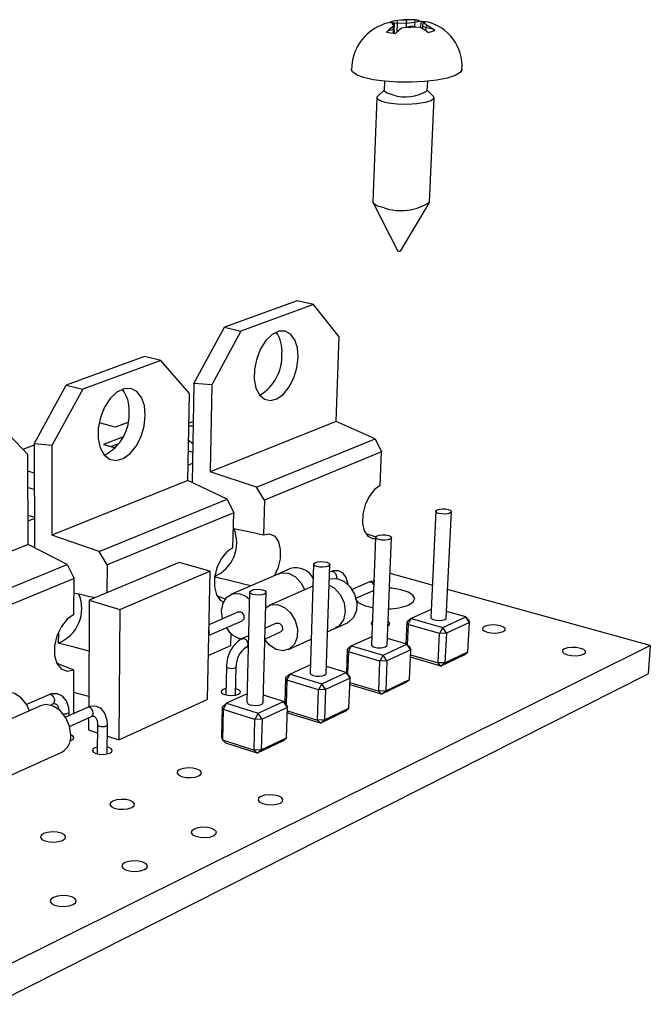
# Model space of a CAD drawing. Extents: x 0 to 140, y 0 to 203.
# Tile 5 of 5: x 116 to 140, y 163 to 199. Entities that reach past the tile are written whole.
import ezdxf

# ---------------------------------------------------------------- set-up
doc = ezdxf.new("R2010")
doc.units = 0
doc.layers.get('0').update_dxf_attribs({"linetype": 'CONTINUOUS'})

msp = doc.modelspace()

# ---------------------------------------------------------------- linework, layer by layer
at = {"color": 7, "linetype": 'CONTINUOUS'}
for p, q in [((129.942, 199.109), (130.005, 199.134)), ((130.185, 199.183), (130.136, 199.171)), ((130.252, 199.208), (130.185, 199.183)), ((130.252, 199.208), (130.506, 199.167)), ((130.263, 199.192), (130.324, 199.179)), ((130.324, 199.179), (130.399, 199.153)), ((130.357, 199.046), (130.353, 198.946)), ((130.394, 199.023), (130.353, 198.946)), ((130.376, 199.099), (130.357, 199.046)), ((130.376, 199.099), (130.399, 199.153)), ((130.399, 199.153), (130.394, 199.023)), ((130.412, 198.787), (130.394, 199.023)), ((130.506, 199.167), (130.489, 198.829)), ((130.51, 199.267), (130.506, 199.167)), ((130.846, 199.16), (130.506, 199.167)), ((130.664, 199.282), (130.51, 199.267)), ((130.664, 199.282), (130.851, 199.29)), ((130.689, 198.992), (130.832, 199.025)), ((130.832, 199.025), (131.007, 199.054)), ((130.934, 199.299), (130.84, 199.293)), ((130.846, 199.16), (130.843, 199.027)), ((130.851, 199.29), (130.846, 199.16)), ((131.16, 199.191), (130.846, 199.16)), ((131.023, 199.295), (130.851, 199.29)), ((131.149, 199.291), (130.934, 199.299)), ((131.194, 199.038), (131.007, 199.054)), ((131.164, 199.291), (131.023, 199.295)), ((131.164, 199.291), (131.16, 199.191)), ((131.349, 199.249), (131.16, 199.191)), ((131.16, 199.041), (131.16, 199.191)), ((131.194, 199.038), (131.348, 199.016)), ((131.398, 199.227), (131.349, 199.249)), ((131.398, 199.227), (131.357, 199.012)), ((131.476, 199.217), (131.398, 199.227)), ((131.453, 199.062), (131.439, 198.973)), ((131.459, 199.192), (131.453, 199.062)), ((131.59, 198.992), (131.453, 199.062)), ((131.479, 199.222), (131.459, 199.192)), ((131.534, 199.142), (131.459, 199.192)), ((131.479, 199.222), (131.496, 199.238)), ((131.595, 199.092), (131.534, 199.142)), ((131.576, 198.891), (131.59, 198.992)), ((131.595, 199.092), (131.59, 198.992)), ((131.848, 198.95), (131.59, 198.992)), ((130.161, 198.888), (130.114, 198.837)), ((130.161, 198.888), (130.353, 198.946)), ((130.353, 198.946), (130.364, 198.794)), ((130.441, 198.783), (130.493, 198.833)), ((131.601, 198.874), (131.667, 198.828)), ((131.91, 198.903), (131.848, 198.95)), ((130.04, 197.011), (130.026, 196.662)), ((131.626, 196.661), (131.642, 197.01)), ((130.027, 196.685), (129.787, 196.463)), ((131.85, 196.461), (131.627, 196.684)), ((129.753, 196.402), (129.607, 192.53)), ((131.708, 192.518), (131.88, 196.399)), ((129.616, 192.49), (130.532, 190.705)), ((130.631, 190.704), (131.695, 192.479)), ((126.788, 188.857), (124.095, 187.874)), ((127.394, 188.721), (126.788, 188.857)), ((127.394, 188.721), (124.702, 187.732)), ((128.346, 187.519), (127.394, 188.721)), ((122.955, 185.78), (124.095, 187.874)), ((124.702, 187.732), (123.613, 185.729)), ((124.095, 187.874), (124.702, 187.732)), ((128.238, 184.376), (128.346, 187.519)), ((121.116, 186.786), (118.209, 185.724)), ((121.725, 186.637), (118.818, 185.569)), ((121.725, 186.637), (121.116, 186.786)), ((122.783, 185.415), (121.725, 186.637)), ((117.012, 183.544), (118.209, 185.724)), ((118.818, 185.569), (117.675, 183.483)), ((118.209, 185.724), (118.818, 185.569)), ((122.955, 185.78), (122.893, 182.098)), ((123.613, 185.729), (122.955, 185.78)), ((123.613, 185.729), (123.552, 182.504)), ((122.73, 182.175), (122.783, 185.415)), ((116.778, 183.143), (115.598, 184.386)), ((128.238, 184.376), (123.552, 182.504)), ((129.693, 183.731), (128.238, 184.376)), ((120.036, 184.161), (119.425, 184.321)), ((120.454, 184.32), (120.036, 184.161)), ((120.489, 184.311), (120.454, 184.32)), ((122.829, 184.337), (122.765, 184.313)), ((120.299, 183.785), (119.594, 183.515)), ((122.755, 183.673), (122.918, 183.55)), ((125.281, 181.93), (129.693, 183.731)), ((129.693, 183.731), (129.93, 183.251)), ((117.012, 183.491), (116.596, 183.334)), ((117.012, 183.544), (117.022, 179.682)), ((117.675, 183.483), (117.012, 183.544)), ((117.675, 183.483), (117.676, 180.156)), ((119.594, 183.515), (120.032, 183.399)), ((120.151, 183.542), (119.881, 183.439)), ((122.912, 183.222), (122.748, 183.265)), ((116.788, 179.801), (116.778, 183.143)), ((129.93, 183.251), (125.57, 181.454)), ((129.88, 181.989), (129.93, 183.251)), ((117.015, 182.458), (116.78, 182.523)), ((122.74, 182.754), (122.905, 182.82)), ((122.73, 182.175), (117.676, 180.156)), ((124.188, 181.484), (122.73, 182.175)), ((125.281, 181.93), (123.552, 182.504)), ((116.782, 181.918), (117.016, 181.853)), ((125.57, 181.454), (125.281, 181.93)), ((119.426, 179.54), (124.188, 181.484)), ((124.188, 181.484), (124.432, 180.985)), ((125.57, 181.454), (125.536, 180.161)), ((117.019, 180.814), (116.785, 180.881)), ((116.786, 180.68), (117.019, 180.772)), ((124.432, 180.985), (119.726, 179.046)), ((124.404, 179.685), (124.432, 180.985)), ((131.939, 181.038), (131.755, 177.094)), ((132.332, 177.078), (132.524, 181.024)), ((119.426, 179.54), (117.676, 180.156)), ((129.343, 180.21), (129.717, 180.084)), ((129.707, 180.068), (129.549, 176.076)), ((130.134, 176.062), (130.299, 180.057)), ((116.788, 179.801), (111.321, 177.616)), ((118.245, 179.059), (116.788, 179.801)), ((119.726, 179.046), (119.426, 179.54)), ((113.09, 176.955), (118.245, 179.059)), ((118.245, 179.059), (118.496, 178.539)), ((122.403, 179.133), (119.059, 177.733)), ((119.726, 179.046), (119.719, 178.009)), ((123.539, 178.807), (122.403, 179.133)), ((126.541, 178.906), (126.071, 178.703)), ((127.403, 179.068), (127.273, 175.025)), ((127.866, 175.014), (128.004, 179.059)), ((118.496, 178.539), (113.402, 176.439)), ((118.493, 177.198), (118.496, 178.539)), ((120.198, 177.39), (123.539, 178.807)), ((123.539, 178.807), (123.447, 174.048)), ((126.136, 178.732), (124.33, 177.951)), ((128.04, 178.801), (127.994, 178.781)), ((131.81, 178.288), (130.244, 178.721)), ((127.377, 178.252), (125.746, 177.536)), ((129.457, 178.404), (128.832, 178.126)), ((125.024, 178.034), (124.925, 173.941)), ((125.526, 173.933), (125.633, 178.028)), ((128.973, 177.805), (129.597, 178.084)), ((139.916, 176.047), (132.383, 178.13)), ((119.059, 177.733), (119.042, 173.77)), ((119.059, 177.733), (120.198, 177.39)), ((120.198, 177.39), (120.159, 172.55)), ((124.605, 177.298), (123.501, 176.815)), ((124.019, 177.042), (123.982, 177.34)), ((131.03, 177.053), (130.878, 176.928)), ((130.915, 176.837), (131.03, 177.053)), ((131.769, 177.392), (131.03, 177.053)), ((131.03, 177.053), (132.2, 176.72)), ((132.2, 176.72), (133.057, 177.119)), ((133.057, 177.119), (132.343, 177.319)), ((133.195, 176.911), (133.057, 177.119)), ((133.154, 177.002), (133.057, 177.119)), ((123.493, 176.422), (124.745, 176.973)), ((126.028, 176.88), (125.598, 176.689)), ((127.919, 176.56), (128.258, 176.714)), ((128.193, 176.685), (128.659, 176.896)), ((130.164, 176.788), (130.169, 176.79)), ((130.842, 176.11), (130.878, 176.928)), ((130.915, 176.837), (130.878, 176.928)), ((130.915, 176.837), (130.882, 176.088)), ((132.084, 176.503), (130.915, 176.837)), ((132.2, 176.72), (132.084, 176.503)), ((132.338, 176.511), (132.2, 176.72)), ((133.195, 176.911), (132.338, 176.511)), ((133.138, 175.817), (133.195, 176.911)), ((133.154, 177.002), (133.195, 176.911)), ((117.914, 176.546), (117.913, 176.144)), ((124.324, 176.054), (124.333, 176.502)), ((124.985, 176.416), (124.742, 176.308)), ((125.588, 176.292), (126.171, 176.553)), ((129.561, 176.379), (128.813, 176.036)), ((130.87, 176.102), (130.144, 176.313)), ((132.032, 175.404), (132.084, 176.503)), ((132.338, 176.511), (132.084, 176.503)), ((132.338, 176.511), (132.284, 175.412)), ((115.496, 163.915), (139.916, 176.047)), ((123.479, 175.678), (124.324, 176.054)), ((124.887, 175.979), (124.975, 176.018)), ((124.89, 175.98), (124.887, 175.979)), ((126.464, 175.902), (127.314, 176.286)), ((128.813, 176.036), (128.662, 175.91)), ((128.695, 175.817), (128.813, 176.036)), ((128.813, 176.036), (129.986, 175.691)), ((129.986, 175.691), (130.87, 176.102)), ((131.01, 175.891), (130.87, 176.102)), ((130.972, 175.985), (130.87, 176.102)), ((130.972, 175.985), (131.01, 175.891)), ((139.916, 176.047), (139.838, 174.995)), ((128.63, 175.037), (128.662, 175.91)), ((128.695, 175.817), (128.662, 175.91)), ((128.695, 175.817), (128.665, 174.997)), ((129.868, 175.47), (128.695, 175.817)), ((129.986, 175.691), (129.868, 175.47)), ((130.126, 175.478), (129.986, 175.691)), ((131.01, 175.891), (130.126, 175.478)), ((130.96, 174.784), (131.01, 175.891)), ((132.13, 175.289), (130.998, 175.62)), ((131.001, 175.705), (132.032, 175.404)), ((132.984, 175.694), (132.13, 175.289)), ((132.284, 175.412), (133.138, 175.817)), ((132.984, 175.694), (133.138, 175.817)), ((124.161, 175.269), (124.139, 174.214)), ((124.501, 174.21), (124.525, 175.265)), ((127.283, 175.334), (126.525, 174.987)), ((128.614, 175.053), (127.875, 175.275)), ((129.823, 174.358), (129.868, 175.47)), ((130.126, 175.478), (129.868, 175.47)), ((130.126, 175.478), (130.08, 174.366)), ((132.284, 175.412), (132.032, 175.404)), ((132.13, 175.289), (132.032, 175.404)), ((132.13, 175.289), (132.284, 175.412)), ((115.506, 162.722), (139.838, 174.995)), ((118.484, 173.527), (118.488, 175.145)), ((126.347, 173.906), (126.375, 174.86)), ((126.525, 174.987), (126.375, 174.86)), ((126.406, 174.764), (126.375, 174.86)), ((126.406, 174.764), (126.525, 174.987)), ((126.525, 174.987), (127.702, 174.629)), ((127.702, 174.629), (128.614, 175.053)), ((128.755, 174.839), (128.614, 175.053)), ((128.721, 174.935), (128.614, 175.053)), ((128.721, 174.935), (128.755, 174.839)), ((126.406, 174.764), (126.38, 173.871)), ((127.582, 174.405), (126.406, 174.764)), ((127.702, 174.629), (127.582, 174.405)), ((127.844, 174.413), (127.702, 174.629)), ((128.755, 174.839), (127.844, 174.413)), ((128.714, 173.718), (128.755, 174.839)), ((128.747, 174.608), (128.759, 174.595)), ((128.75, 174.682), (129.823, 174.358)), ((129.927, 174.242), (128.759, 174.595)), ((130.807, 174.66), (129.927, 174.242)), ((130.08, 174.366), (130.96, 174.784)), ((130.807, 174.66), (130.96, 174.784)), ((117.565, 174.219), (116.735, 173.856)), ((119.044, 174.162), (118.486, 174.306)), ((124.933, 174.256), (124.165, 173.904)), ((126.286, 173.971), (125.533, 174.204)), ((127.545, 173.279), (127.582, 174.405)), ((127.844, 174.413), (127.582, 174.405)), ((127.844, 174.413), (127.805, 173.287)), ((130.08, 174.366), (129.823, 174.358)), ((129.927, 174.242), (129.823, 174.358)), ((129.927, 174.242), (130.08, 174.366)), ((117.283, 173.819), (115.215, 172.911)), ((117.622, 173.839), (117.712, 173.879)), ((118.994, 173.754), (118.174, 173.389)), ((120.159, 172.55), (123.447, 174.048)), ((123.991, 172.645), (124.015, 173.777)), ((124.165, 173.904), (124.015, 173.777)), ((124.043, 173.677), (124.015, 173.777)), ((124.043, 173.677), (124.165, 173.904)), ((124.165, 173.904), (125.344, 173.533)), ((125.344, 173.533), (126.286, 173.971)), ((126.429, 173.752), (125.488, 173.313)), ((126.429, 173.752), (126.286, 173.971)), ((126.398, 173.852), (126.286, 173.971)), ((126.396, 172.618), (126.429, 173.752)), ((126.398, 173.852), (126.429, 173.752)), ((118.311, 173.45), (118.312, 173.58)), ((118.326, 173.046), (119.145, 173.412)), ((124.043, 173.677), (124.019, 172.543)), ((125.222, 173.305), (124.043, 173.677)), ((125.344, 173.533), (125.222, 173.305)), ((125.488, 173.313), (125.344, 173.533)), ((126.424, 173.59), (126.482, 173.528)), ((126.425, 173.627), (127.545, 173.279)), ((127.653, 173.163), (126.482, 173.528)), ((128.561, 173.594), (127.653, 173.163)), ((127.805, 173.287), (128.714, 173.718)), ((128.561, 173.594), (128.714, 173.718)), ((119.04, 173.365), (119.038, 172.919)), ((119.368, 173.111), (119.362, 172.025)), ((119.368, 173.111), (119.368, 173.108)), ((119.734, 172.025), (119.741, 173.112)), ((125.193, 172.165), (125.222, 173.305)), ((125.488, 173.313), (125.222, 173.305)), ((125.488, 173.313), (125.458, 172.173)), ((127.805, 173.287), (127.545, 173.279)), ((127.653, 173.163), (127.545, 173.279)), ((127.653, 173.163), (127.805, 173.287)), ((119.038, 172.919), (119.366, 172.811)), ((119.739, 172.688), (120.159, 172.55)), ((124.019, 172.543), (123.991, 172.645)), ((124.019, 172.543), (125.193, 172.165)), ((124.019, 172.543), (124.133, 172.427)), ((125.306, 172.048), (124.133, 172.427)), ((126.244, 172.494), (125.306, 172.048)), ((125.458, 172.173), (126.396, 172.618)), ((126.244, 172.494), (126.396, 172.618)), ((115.988, 171.163), (118.045, 172.094)), ((125.458, 172.173), (125.193, 172.165)), ((125.306, 172.048), (125.193, 172.165)), ((125.306, 172.048), (125.458, 172.173))]:
    msp.add_line(p, q, dxfattribs=at)
at = {"color": 8, "linetype": 'CONTINUOUS'}
msp.add_line((122.764, 184.214), (122.929, 184.213), dxfattribs=at)
at = {"color": 7, "linetype": 'CONTINUOUS', "flags": 128}
for points in [[(130.324, 199.179), (130.318, 199.169), (130.316, 199.159), (130.318, 199.148), (130.322, 199.138), (130.331, 199.128), (130.342, 199.118), (130.357, 199.109), (130.376, 199.099)], [(130.782, 199.289), (130.532, 199.272), (130.428, 199.254)], [(131.534, 199.142), (131.539, 199.152), (131.541, 199.162), (131.539, 199.173), (131.534, 199.183), (131.525, 199.193), (131.513, 199.203), (131.498, 199.213), (131.479, 199.222)], [(131.496, 199.238), (131.555, 199.231), (131.607, 199.22)], [(130.114, 198.837), (130.266, 198.807), (130.441, 198.783)], [(129.617, 197.068), (129.258, 197.148), (128.994, 197.246), (128.841, 197.356), (128.802, 197.452)], [(132.923, 197.453), (132.923, 197.447), (132.851, 197.332), (132.662, 197.223), (132.366, 197.128), (131.98, 197.052), (131.528, 197), (131.035, 196.975), (130.533, 196.978), (130.05, 197.01), (129.617, 197.068)], [(130.177, 196.196), (129.924, 196.261), (129.78, 196.342), (129.761, 196.431), (129.787, 196.463)], [(130.346, 196.508), (130.137, 196.564), (130.034, 196.633), (130.026, 196.662)], [(131.85, 196.461), (131.873, 196.374), (131.769, 196.289), (131.548, 196.217), (131.238, 196.168), (130.877, 196.147), (130.508, 196.157), (130.177, 196.196)], [(130.025, 192.306), (129.776, 192.377), (129.633, 192.466), (129.607, 192.53)], [(130.622, 190.698), (130.607, 190.695), (130.589, 190.693), (130.569, 190.693), (130.551, 190.696), (130.538, 190.7), (130.532, 190.705), (130.532, 190.705)], [(130.631, 190.704), (130.63, 190.703), (130.622, 190.698)], [(126.824, 186.75), (126.799, 187.106), (126.704, 187.404), (126.547, 187.619), (126.342, 187.729), (126.107, 187.725), (125.863, 187.606), (125.631, 187.383), (125.433, 187.075), (125.287, 186.711), (125.205, 186.322), (125.196, 185.945), (125.26, 185.614), (125.39, 185.357), (125.575, 185.198), (125.798, 185.149), (126.039, 185.215), (126.277, 185.389), (126.491, 185.656), (126.663, 185.992), (126.777, 186.367), (126.824, 186.75)], [(121.146, 184.594), (121.111, 184.961), (121.002, 185.267), (120.827, 185.485), (120.602, 185.595), (120.347, 185.587), (120.083, 185.46), (119.836, 185.226), (119.627, 184.905), (119.476, 184.526), (119.395, 184.124), (119.393, 183.735), (119.469, 183.395), (119.616, 183.132), (119.821, 182.971), (120.064, 182.926), (120.325, 182.998), (120.58, 183.182), (120.807, 183.461), (120.987, 183.81), (121.103, 184.199), (121.146, 184.594)], [(122.829, 184.337), (122.93, 184.371), (122.932, 184.371)], [(129.88, 181.989), (129.664, 181.841), (129.47, 181.592), (129.32, 181.274), (129.233, 180.925), (129.221, 180.588), (129.283, 180.305), (129.412, 180.108), (129.593, 180.022), (129.705, 180.025)], [(132.404, 181.106), (132.481, 181.077), (132.52, 181.041), (132.516, 181.003), (132.468, 180.969), (132.384, 180.945), (132.276, 180.934), (132.162, 180.938), (132.058, 180.956), (131.981, 180.985), (131.942, 181.021), (131.948, 181.059), (131.996, 181.092), (132.08, 181.116), (132.187, 181.127), (132.301, 181.124), (132.404, 181.106)], [(124.424, 180.4), (124.934, 180.293), (125.536, 180.161)], [(125.536, 180.161), (125.761, 180.196), (125.954, 180.107), (126.093, 179.906), (126.162, 179.616), (126.153, 179.274), (126.066, 178.919), (125.945, 178.649)], [(130.181, 180.14), (130.258, 180.11), (130.296, 180.072), (130.29, 180.033), (130.24, 179.999), (130.154, 179.974), (130.044, 179.963), (129.929, 179.967), (129.825, 179.985), (129.748, 180.016), (129.71, 180.053), (129.716, 180.092), (129.767, 180.126), (129.853, 180.151), (129.962, 180.162), (130.077, 180.158), (130.181, 180.14)], [(124.404, 179.685), (124.172, 179.527), (123.966, 179.268), (123.81, 178.937), (123.723, 178.576), (123.716, 178.229), (123.79, 177.939), (123.934, 177.739), (124.069, 177.667)], [(127.887, 179.143), (127.964, 179.112), (128.001, 179.073), (127.993, 179.033), (127.941, 178.997), (127.852, 178.971), (127.741, 178.96), (127.624, 178.964), (127.519, 178.983), (127.442, 179.015), (127.405, 179.054), (127.414, 179.094), (127.466, 179.129), (127.555, 179.155), (127.666, 179.166), (127.782, 179.162), (127.887, 179.143)], [(127.985, 178.517), (128.013, 178.526), (128.265, 178.54), (128.523, 178.439), (128.751, 178.237), (128.918, 177.962), (129.002, 177.651), (128.991, 177.347), (128.886, 177.091), (128.703, 176.918), (128.659, 176.896)], [(128.681, 178.298), (128.681, 178.322), (128.616, 178.573), (128.496, 178.738), (128.331, 178.828), (128.132, 178.831), (128.04, 178.801)], [(125.518, 178.114), (125.595, 178.081), (125.631, 178.041), (125.621, 178), (125.567, 177.963), (125.476, 177.936), (125.363, 177.924), (125.244, 177.929), (125.138, 177.949), (125.062, 177.981), (125.026, 178.022), (125.036, 178.063), (125.091, 178.1), (125.182, 178.126), (125.295, 178.138), (125.413, 178.134), (125.518, 178.114)], [(129.672, 178.434), (129.553, 178.436), (129.457, 178.404)], [(130.939, 177.556), (131.106, 177.668), (131.158, 177.793), (131.09, 177.92), (130.91, 178.034), (130.638, 178.123), (130.304, 178.178), (130.222, 178.185)], [(123.83, 177.886), (123.854, 177.878), (124.135, 177.775)], [(123.982, 177.34), (124.035, 177.625), (124.175, 177.845), (124.382, 177.97), (124.63, 177.983), (124.884, 177.88), (125.018, 177.777)], [(128.952, 177.796), (128.967, 177.755), (129.088, 177.632), (129.315, 177.528), (129.604, 177.457)], [(125.619, 177.455), (125.805, 177.557), (126.057, 177.569), (126.316, 177.465), (126.546, 177.26), (126.716, 176.98), (126.801, 176.665), (126.792, 176.357), (126.689, 176.098), (126.507, 175.924), (126.27, 175.857), (126.011, 175.906), (125.765, 176.064), (125.587, 176.272)], [(118.493, 177.198), (118.244, 177.031), (118.025, 176.759), (117.862, 176.415), (117.775, 176.041), (117.775, 175.683), (117.862, 175.385), (118.024, 175.183), (118.241, 175.1), (118.488, 175.145)], [(124.605, 177.298), (124.625, 177.305), (124.679, 177.302), (124.732, 177.273), (124.776, 177.224), (124.805, 177.161), (124.814, 177.095), (124.802, 177.034), (124.771, 176.989), (124.745, 176.973)], [(131.755, 177.094), (131.758, 177.077), (131.796, 177.038), (131.872, 177.007), (131.974, 176.988), (132.087, 176.983), (132.193, 176.995), (132.276, 177.02), (132.324, 177.055), (132.332, 177.078)], [(126.028, 176.88), (126.05, 176.886), (126.104, 176.883), (126.158, 176.855), (126.203, 176.805), (126.232, 176.742), (126.241, 176.674), (126.228, 176.614), (126.196, 176.569), (126.171, 176.553)], [(129.583, 176.937), (129.55, 176.908), (129.542, 176.86), (129.578, 176.818)], [(130.169, 176.79), (130.228, 176.833), (130.236, 176.882), (130.19, 176.929), (130.17, 176.94)], [(134.448, 176.567), (134.516, 176.619), (134.521, 176.678), (134.462, 176.735), (134.348, 176.781), (134.197, 176.809), (134.032, 176.816), (133.877, 176.799), (133.756, 176.762), (133.688, 176.71), (133.682, 176.651), (133.74, 176.594), (133.854, 176.548), (134.005, 176.519), (134.171, 176.513), (134.327, 176.53), (134.448, 176.567)], [(119.051, 175.839), (118.502, 175.984), (117.913, 176.144)], [(129.549, 176.076), (129.552, 176.06), (129.589, 176.02), (129.665, 175.988), (129.768, 175.968), (129.882, 175.963), (129.99, 175.975), (130.075, 176.001), (130.124, 176.037), (130.134, 176.062)], [(137.437, 175.724), (137.504, 175.778), (137.506, 175.839), (137.443, 175.898), (137.325, 175.945), (137.169, 175.974), (137, 175.981), (136.843, 175.964), (136.722, 175.926), (136.655, 175.872), (136.652, 175.812), (136.714, 175.753), (136.832, 175.705), (136.988, 175.675), (137.158, 175.669), (137.316, 175.686), (137.437, 175.724)], [(117.866, 175.394), (117.984, 175.346), (118.488, 175.145)], [(127.273, 175.025), (127.276, 175.011), (127.312, 174.969), (127.388, 174.936), (127.491, 174.915), (127.607, 174.91), (127.717, 174.922), (127.804, 174.949), (127.856, 174.987), (127.866, 175.014)], [(116.846, 173.627), (116.742, 173.844), (116.535, 174.104), (116.286, 174.273), (116.03, 174.327), (115.859, 174.29)], [(118.312, 173.58), (118.301, 173.736), (118.214, 174.001), (118.071, 174.17), (117.88, 174.258), (117.659, 174.252), (117.565, 174.219)], [(124.144, 174.45), (124.041, 174.418), (123.975, 174.371), (123.962, 174.319), (124.004, 174.268), (124.094, 174.226), (124.22, 174.2), (124.361, 174.194), (124.496, 174.209), (124.604, 174.242)], [(124.604, 174.242), (124.67, 174.289), (124.682, 174.342), (124.64, 174.393), (124.55, 174.434), (124.506, 174.446)], [(118.373, 172.717), (118.325, 173.049), (118.187, 173.369), (117.977, 173.632), (117.724, 173.803), (117.463, 173.859), (117.283, 173.819)], [(117.712, 173.879), (117.762, 173.894), (117.822, 173.889), (117.882, 173.833), (117.925, 173.726), (117.932, 173.667)], [(119.741, 173.112), (119.731, 173.268), (119.646, 173.535), (119.504, 173.706), (119.313, 173.794), (119.092, 173.788), (118.994, 173.754)], [(124.925, 173.941), (124.927, 173.928), (124.962, 173.885), (125.037, 173.85), (125.142, 173.829), (125.259, 173.824), (125.371, 173.836), (125.46, 173.864), (125.514, 173.903), (125.526, 173.933)], [(119.145, 173.412), (119.195, 173.427), (119.251, 173.423), (119.309, 173.369), (119.351, 173.264), (119.368, 173.111)], [(118.35, 172.513), (118.404, 172.533), (118.475, 172.582), (118.493, 172.637), (118.456, 172.691), (118.373, 172.733)], [(119.363, 172.277), (119.267, 172.246), (119.195, 172.196), (119.178, 172.14), (119.216, 172.085), (119.306, 172.041), (119.433, 172.013), (119.577, 172.006), (119.717, 172.022), (119.832, 172.057), (119.832, 172.057)], [(119.832, 172.057), (119.903, 172.107), (119.92, 172.163), (119.881, 172.218), (119.791, 172.262), (119.736, 172.277)], [(123.13, 171.207), (123.214, 171.269), (123.231, 171.338), (123.18, 171.405), (123.067, 171.46), (122.911, 171.494), (122.735, 171.502), (122.566, 171.483), (122.429, 171.44), (122.344, 171.379), (122.326, 171.31), (122.377, 171.242), (122.489, 171.187), (122.646, 171.153), (122.823, 171.145), (122.993, 171.164), (123.13, 171.207)], [(126.166, 170.2), (126.249, 170.263), (126.263, 170.335), (126.207, 170.405), (126.09, 170.461), (125.929, 170.497), (125.749, 170.505), (125.577, 170.486), (125.44, 170.441), (125.357, 170.378), (125.341, 170.307), (125.396, 170.237), (125.513, 170.18), (125.675, 170.144), (125.855, 170.136), (126.028, 170.155), (126.166, 170.2)], [(120.642, 170.029), (120.73, 170.092), (120.75, 170.164), (120.7, 170.234), (120.588, 170.291), (120.431, 170.326), (120.253, 170.335), (120.08, 170.315), (119.939, 170.271), (119.851, 170.208), (119.83, 170.136), (119.879, 170.066), (119.991, 170.009), (120.148, 169.973), (120.327, 169.965), (120.501, 169.984), (120.642, 170.029)], [(118.07, 168.811), (118.162, 168.877), (118.185, 168.951), (118.137, 169.023), (118.026, 169.082), (117.868, 169.119), (117.687, 169.128), (117.511, 169.108), (117.367, 169.062), (117.275, 168.997), (117.25, 168.922), (117.297, 168.85), (117.408, 168.791), (117.567, 168.754), (117.748, 168.745), (117.925, 168.765), (118.07, 168.811)], [(123.685, 168.984), (123.771, 169.049), (123.788, 169.124), (123.734, 169.196), (123.617, 169.254), (123.455, 169.291), (123.273, 169.3), (123.098, 169.28), (122.956, 169.234), (122.87, 169.169), (122.851, 169.095), (122.904, 169.022), (123.021, 168.963), (123.183, 168.926), (123.366, 168.917), (123.543, 168.937), (123.685, 168.984)], [(121.118, 167.726), (121.208, 167.793), (121.228, 167.87), (121.176, 167.945), (121.06, 168.006), (120.897, 168.044), (120.712, 168.054), (120.534, 168.033), (120.388, 167.986), (120.297, 167.918), (120.276, 167.841), (120.327, 167.766), (120.443, 167.705), (120.606, 167.667), (120.792, 167.657), (120.972, 167.678), (121.118, 167.726)], [(118.462, 166.424), (118.556, 166.494), (118.58, 166.574), (118.53, 166.651), (118.414, 166.715), (118.25, 166.754), (118.063, 166.764), (117.881, 166.743), (117.731, 166.694), (117.636, 166.624), (117.611, 166.544), (117.66, 166.467), (117.775, 166.403), (117.94, 166.363), (118.128, 166.353), (118.311, 166.374), (118.462, 166.424)]]:
    msp.add_lwpolyline(points, dxfattribs=at)
at = {"color": 8, "linetype": 'CONTINUOUS', "flags": 128}
for points in [[(126.111, 178.703), (126.2, 178.748), (126.468, 178.736), (126.733, 178.597), (126.954, 178.354), (127.064, 178.115)], [(128.04, 178.801), (128.06, 178.807), (128.114, 178.805), (128.166, 178.777), (128.21, 178.729), (128.238, 178.668), (128.247, 178.603), (128.234, 178.543), (128.226, 178.527)], [(127.978, 178.29), (128.163, 178.193), (128.387, 177.947), (128.531, 177.634), (128.574, 177.3), (128.508, 176.999), (128.345, 176.775), (128.218, 176.715)], [(129.629, 178.107), (129.622, 178.1), (129.597, 178.084)], [(124.742, 176.308), (124.764, 176.315), (124.818, 176.312), (124.872, 176.283), (124.917, 176.232), (124.947, 176.168), (124.956, 176.101), (124.944, 176.04), (124.911, 175.994), (124.89, 175.98)], [(124.161, 175.269), (124.162, 175.261), (124.183, 175.236), (124.229, 175.216), (124.292, 175.203), (124.362, 175.2), (124.43, 175.207), (124.484, 175.224), (124.517, 175.247), (124.525, 175.265)], [(117.778, 174.003), (117.767, 174.073), (117.737, 174.139), (117.692, 174.191), (117.638, 174.221), (117.585, 174.225), (117.565, 174.219)], [(119.212, 173.536), (119.201, 173.606), (119.171, 173.673), (119.125, 173.725), (119.071, 173.756), (119.016, 173.761), (118.994, 173.754)], [(118.266, 173.533), (118.302, 173.557), (118.312, 173.58)], [(119.368, 173.108), (119.368, 173.105), (119.388, 173.079), (119.433, 173.057), (119.496, 173.043), (119.569, 173.04), (119.639, 173.047), (119.696, 173.065)], [(119.696, 173.065), (119.732, 173.089), (119.741, 173.112)]]:
    msp.add_lwpolyline(points, dxfattribs=at)
at = {"color": 7, "linetype": 'CONTINUOUS'}
for centre, radius, start, end in [((130.577, 197.458), 1.762, 111.2679, 180.2137), ((130.377, 198.088), 1.11, 95.9081, 109.599), ((131.06, 197.976), 1.281, 123.3203, 134.6021), ((130.625, 198.16), 1.113, 95.9323, 109.5884), ((131.398, 197.918), 1.287, 123.4001, 134.64), ((130.915, 196.997), 2.298, 93.8441, 96.2789), ((130.918, 201.623), 2.6, 268.1136, 276.1084), ((131.133, 198.728), 0.564, 67.502, 86.8759), ((130.774, 197.695), 1.44, 54.9416, 66.5327), ((131.022, 197.771), 1.439, 54.9846, 66.5722), ((131.238, 197.579), 1.68, 355.746, 77.323), ((131.462, 199.928), 1.118, 280.5687, 293.6083), ((130.827, 197.926), 1.496, 251.2617, 302.3036), ((130.641, 194.19), 1.982, 251.8817, 302.5345), ((125.031, 187.001), 1.196, 354.7615, 35.1155), ((124.521, 186.802), 1.703, 301.4186, 3.0352), ((119.348, 184.836), 1.196, 355.8658, 37.5173), ((118.845, 184.629), 1.7, 297.5451, 4.0842), ((123.188, 179.863), 1.355, 292.7896, 23.2657), ((126.743, 178.204), 0.731, 28.3371, 106.0563), ((142.796, 253.037), 76.83, 255.61879, 256.67065), ((117.41, 177.424), 1.376, 291.4374, 22.9754), ((101.886, 103.597), 76.231, 76.82038, 77.41552), ((130.178, 179.549), 2.133, 270.3215, 290.9148), ((124.915, 177.135), 0.864, 209.073, 258.3003), ((125.347, 175.289), 1.185, 120.6706, 180.9579), ((125.334, 175.303), 0.81, 123.5079, 182.6663), ((117.736, 172.654), 0.64, 298.8997, 5.6188)]:
    msp.add_arc(centre, radius, start, end, dxfattribs=at)
at = {"color": 8, "linetype": 'CONTINUOUS'}
for centre, radius, start, end in [((130.94, 196.603), 2.694, 88.2263, 93.8083), ((129.499, 178.256), 0.154, 25.3119, 105.6875), ((123.338, 176.542), 0.19, 324.8613, 32.9366), ((117.653, 173.99), 0.126, 298.1359, 6.0851), ((118.124, 173.914), 0.407, 262.3759, 290.4348), ((119.085, 173.524), 0.127, 298.1847, 5.6015)]:
    msp.add_arc(centre, radius, start, end, dxfattribs=at)

doc.saveas('drawing.dxf')
